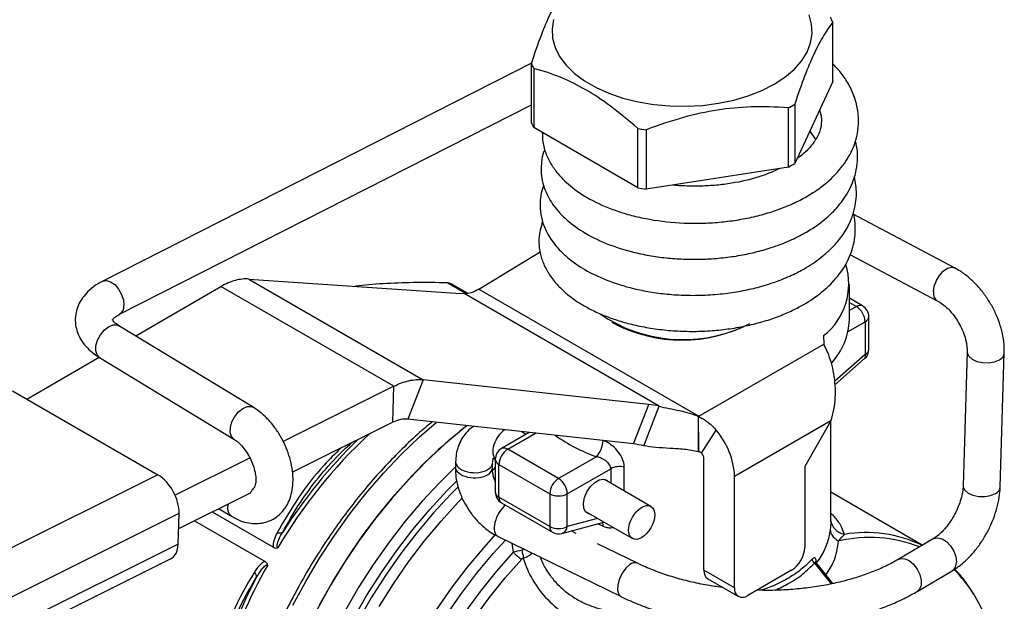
# Model space of a CAD drawing. Header units: inches. Extents: x 0.7 to 32.2, y 0.7 to 24.8.
# Tile 11 of 13: x 27 to 30.1, y 20.5 to 22.4. Entities that reach past the tile are written whole.
import ezdxf

# ---------------------------------------------------------------- set-up
doc = ezdxf.new("R2010")
doc.units = ezdxf.units.IN
doc.header["$LTSCALE"] = 3
doc.header["$MEASUREMENT"] = 0

msp = doc.modelspace()

# ---------------------------------------------------------------- linework, layer by layer
for p, q in [((29.5725, 22.1582), (29.5725, 22.3461)), ((28.6154, 22.2162), (27.2531, 21.5237)), ((28.6149, 22.0269), (28.6149, 22.2148)), ((28.6222, 22.1991), (28.6222, 22.0112)), ((29.5725, 22.1582), (29.4515, 21.8975)), ((27.3066, 21.4185), (28.6149, 22.0835)), ((29.4316, 21.886), (29.4316, 22.0739)), ((29.4515, 22.0854), (29.4515, 21.8975)), ((28.9528, 21.8204), (28.6222, 22.0112)), ((28.9528, 21.8204), (28.9528, 22.0083)), ((28.98, 22.0041), (28.98, 21.8161)), ((29.4992, 22.0003), (29.518, 21.9731)), ((29.4617, 21.9194), (29.4644, 21.9169)), ((29.4316, 21.886), (28.98, 21.8161)), ((29.9597, 21.5659), (29.637, 21.7366)), ((28.4482, 21.4982), (28.6428, 21.6169)), ((29.6266, 21.6085), (29.9045, 21.4615)), ((27.7168, 21.5305), (28.2709, 21.2107)), ((27.7168, 21.5305), (28.3751, 21.4859)), ((27.3578, 21.3497), (27.6287, 21.5068)), ((28.1777, 21.1899), (27.6287, 21.5068)), ((28.3495, 21.5184), (28.408, 21.4847)), ((28.3573, 21.5167), (28.412, 21.4851)), ((28.4123, 21.4852), (28.3675, 21.511)), ((28.4482, 21.4982), (29.1471, 21.0948)), ((29.6252, 21.4014), (29.6252, 21.5139)), ((28.3751, 21.4859), (28.4016, 21.484)), ((29.0207, 21.1266), (28.4016, 21.484)), ((29.6674, 21.4451), (29.6252, 21.4694)), ((29.6252, 21.4561), (29.6477, 21.4431)), ((29.6477, 21.4431), (29.6252, 21.4302)), ((29.6871, 21.3071), (29.6871, 21.411)), ((27.7311, 21.1232), (27.3041, 21.3823)), ((28.8709, 21.3934), (28.8779, 21.3894)), ((29.6211, 21.3635), (29.6755, 21.3949)), ((29.6755, 21.3949), (29.6755, 21.291)), ((29.5436, 21.3506), (29.5438, 21.3237)), ((29.1471, 21.0948), (29.5438, 21.3237)), ((27.0116, 21.1491), (27.2414, 21.2823)), ((27.2428, 21.2813), (27.6698, 21.0222)), ((29.6755, 21.291), (29.5784, 21.2049)), ((29.5796, 21.194), (29.6738, 21.2776)), ((29.9995, 21.2991), (29.9866, 20.8741)), ((30.1047, 20.8705), (30.1175, 21.2956)), ((28.1777, 21.1899), (27.8262, 21.015)), ((28.1743, 21.0754), (28.1777, 21.1899)), ((28.2709, 21.2107), (28.2221, 21.0851)), ((28.9876, 21.1324), (28.2709, 21.2107)), ((26.9666, 21.1751), (27.4284, 20.9086)), ((28.9389, 21.0068), (28.9876, 21.1324)), ((28.972, 21.001), (29.0207, 21.1266)), ((29.1459, 21.094), (29.1462, 21.0943)), ((29.1459, 21.0445), (29.1459, 21.094)), ((28.1743, 21.0754), (27.856, 20.9171)), ((28.9389, 21.0068), (28.2221, 21.0851)), ((29.5665, 21.0797), (29.2607, 20.9032)), ((29.5665, 21.0797), (29.4834, 20.9353)), ((29.5661, 20.7593), (29.5661, 21.0791)), ((28.6084, 21.0429), (28.52, 20.9919)), ((28.5397, 20.9899), (28.6278, 21.0408)), ((28.5983, 21.0371), (28.5835, 21.0456)), ((29.1459, 21.0445), (29.1454, 20.9812)), ((29.1459, 20.9815), (29.1459, 21.0445)), ((29.1559, 20.9779), (29.2017, 21.0508)), ((27.7219, 20.9631), (27.4829, 20.8443)), ((28.7012, 20.8967), (28.5397, 20.9899)), ((28.8216, 20.9663), (28.7012, 20.8967)), ((28.3741, 20.9503), (28.3736, 20.9339)), ((28.4913, 20.9298), (28.4918, 20.9461)), ((28.5003, 20.9578), (28.5003, 20.8539)), ((28.5119, 20.9417), (28.6733, 20.8485)), ((28.5119, 20.8378), (28.5119, 20.9417)), ((28.9102, 20.8571), (28.9102, 20.9331)), ((29.1633, 20.6058), (29.1633, 20.9594)), ((29.4834, 20.9353), (29.4834, 20.6781)), ((27.4284, 20.9086), (25.9207, 20.1586)), ((28.729, 20.8485), (28.8671, 20.9282)), ((28.8671, 20.9282), (28.8671, 20.882)), ((29.2607, 20.5496), (29.2607, 20.9032)), ((28.9945, 20.8084), (28.8469, 20.8936)), ((27.7212, 20.8501), (27.4941, 20.7371)), ((28.6733, 20.7446), (28.5119, 20.8378)), ((28.6733, 20.8485), (28.6733, 20.7446)), ((28.729, 20.7446), (28.729, 20.8485)), ((29.8571, 20.6852), (29.5661, 20.8532)), ((28.52, 20.8198), (28.6815, 20.7266)), ((25.9852, 20.0354), (27.4956, 20.7866)), ((27.4927, 20.6886), (27.4956, 20.7866)), ((27.795, 20.6787), (27.6014, 20.7905)), ((27.6227, 20.8011), (27.6624, 20.777)), ((28.7885, 20.7915), (28.9361, 20.7063)), ((27.5448, 20.7623), (27.7686, 20.6331)), ((28.7114, 20.7226), (28.8455, 20.7586)), ((28.8251, 20.7703), (28.729, 20.7446)), ((28.8266, 20.7535), (28.8426, 20.7456)), ((29.5669, 20.7593), (29.5665, 20.7595)), ((28.509, 20.7129), (28.9005, 20.522)), ((28.7573, 20.7228), (28.7412, 20.7306)), ((27.4927, 20.6886), (25.9823, 19.9373)), ((28.9522, 20.6278), (28.8254, 20.6896)), ((29.8919, 20.7057), (29.7805, 20.6401)), ((28.5945, 20.6712), (28.5845, 20.6692)), ((25.9592, 19.8907), (27.4687, 20.6415)), ((29.5143, 20.6282), (29.5671, 20.5622)), ((29.5726, 20.5632), (29.5195, 20.6298)), ((29.5203, 20.6291), (29.5203, 20.6304)), ((29.2607, 20.5496), (29.1633, 20.6058)), ((29.4417, 20.6058), (29.3025, 20.5255)), ((29.8405, 20.5383), (29.9518, 20.6039)), ((29.1755, 20.5788), (29.273, 20.5225))]:
    msp.add_line(p, q)
at = {"flags": 128}
for points in [[(29.386, 22.1488), (29.4203, 22.1713), (29.4495, 22.1961), (29.4731, 22.2228), (29.4907, 22.251), (29.502, 22.2803), (29.5069, 22.3101), (29.5052, 22.34), (29.4971, 22.3696)], [(28.6854, 22.3549), (28.6805, 22.3251), (28.6821, 22.2951), (28.6903, 22.2655), (28.7047, 22.2367), (28.7254, 22.2092), (28.7518, 22.1834), (28.7836, 22.1598), (28.8203, 22.1386), (28.8613, 22.1202), (28.906, 22.105), (28.9537, 22.0931), (29.0035, 22.0847), (29.0548, 22.08), (29.1067, 22.0791), (29.1584, 22.0819), (29.209, 22.0884), (29.2579, 22.0986), (29.3041, 22.1122), (29.3471, 22.129), (29.386, 22.1488)], [(29.8923, 21.4902), (29.8949, 21.5074), (29.9016, 21.5253), (29.9116, 21.5419), (29.9238, 21.5555), (29.9369, 21.5645), (29.9494, 21.568), (29.9597, 21.5659)], [(27.2531, 21.5238), (27.2534, 21.5239), (27.2649, 21.5259), (27.278, 21.522), (27.2913, 21.5126), (27.3033, 21.4987), (27.3129, 21.4818), (27.3188, 21.4637), (27.3205, 21.4464)], [(27.2428, 21.2813), (27.2351, 21.2893), (27.231, 21.3023), (27.2315, 21.3184), (27.2365, 21.336), (27.2456, 21.3532), (27.2576, 21.368), (27.2714, 21.3789), (27.2854, 21.3847), (27.2981, 21.3848), (27.3041, 21.3823)], [(29.9995, 21.299), (29.9997, 21.2957), (30.0045, 21.2851), (30.0152, 21.2759), (30.0306, 21.2689), (30.049, 21.2651), (30.0685, 21.2647), (30.0868, 21.2679), (30.1021, 21.2743)], [(27.6696, 21.0224), (27.6621, 21.0302), (27.658, 21.0432), (27.6585, 21.0593), (27.6635, 21.0769), (27.6726, 21.0941), (27.6846, 21.1089), (27.6984, 21.1198), (27.7124, 21.1256), (27.7251, 21.1257), (27.7311, 21.1232)], [(27.8574, 20.4947), (27.8981, 20.5702), (27.942, 20.644), (27.9889, 20.7155), (28.0385, 20.7846), (28.0905, 20.8507), (28.1447, 20.9135), (28.2008, 20.9727), (28.2584, 21.0279), (28.3128, 21.0752)], [(28.4097, 21.0646), (28.3999, 21.057), (28.3407, 21.0074), (28.2827, 20.9534), (28.2261, 20.8954), (28.1713, 20.8337), (28.1185, 20.7686), (28.0681, 20.7004), (28.0204, 20.6296), (27.9755, 20.5565), (27.9338, 20.4815)], [(28.3754, 20.9353), (28.3238, 20.8847), (28.2681, 20.8248), (28.2143, 20.7613), (28.1627, 20.6947), (28.1136, 20.6251), (28.0672, 20.5531), (28.0239, 20.479)], [(28.4913, 20.924), (28.4974, 20.9292), (28.5003, 20.9316)], [(27.9414, 20.4957), (27.9837, 20.5704), (28.0291, 20.6431), (28.0774, 20.7134), (28.1282, 20.7811), (28.1814, 20.8456), (28.2366, 20.9066)], [(28.0493, 20.452), (28.0922, 20.5263), (28.1382, 20.5986), (28.187, 20.6684), (28.2384, 20.7353), (28.2921, 20.799), (28.3477, 20.8592), (28.3777, 20.8893)], [(28.3818, 20.8703), (28.359, 20.8472), (28.3039, 20.7877), (28.2508, 20.7247), (28.2, 20.6584), (28.1516, 20.5893), (28.1061, 20.5178), (28.0636, 20.4442)], [(28.7989, 20.7841), (28.7969, 20.7847), (28.7872, 20.7912), (28.7815, 20.8029), (28.7804, 20.8186), (28.7838, 20.8365), (28.7916, 20.8547), (28.8028, 20.8712), (28.8163, 20.8843), (28.8305, 20.8925), (28.8439, 20.895), (28.8551, 20.8913), (28.8593, 20.8876)], [(29.9866, 20.8741), (29.9869, 20.8707), (29.9917, 20.8601), (30.0024, 20.8508), (30.0178, 20.8439), (30.0362, 20.84), (30.0556, 20.8397), (30.074, 20.8429), (30.0893, 20.8492)], [(28.1312, 20.491), (28.1763, 20.5628), (28.2244, 20.6321), (28.275, 20.6987), (28.3279, 20.762), (28.3828, 20.8217), (28.3954, 20.8346)], [(28.3139, 20.4796), (28.3616, 20.5487), (28.4119, 20.6151), (28.4645, 20.6784), (28.5009, 20.7187)], [(28.342, 20.4583), (28.3901, 20.5281), (28.4408, 20.595), (28.4939, 20.6587), (28.5326, 20.7015)], [(29.8919, 20.7057), (29.8934, 20.7065), (29.9057, 20.709), (29.9197, 20.7056), (29.934, 20.6967), (29.9469, 20.6832), (29.9572, 20.6667), (29.9636, 20.6489), (29.9655, 20.6317)], [(28.5567, 20.6628), (28.5031, 20.602), (28.4518, 20.5377), (28.4029, 20.4703)], [(28.4325, 20.4511), (28.4807, 20.5176), (28.5314, 20.5811), (28.5842, 20.6411)], [(28.9281, 20.6238), (28.915, 20.6125), (28.9034, 20.5966), (28.8945, 20.5781), (28.8895, 20.5592), (28.889, 20.5422), (28.893, 20.5291), (28.9007, 20.5217)], [(29.7806, 20.6401), (29.7879, 20.6429), (29.8012, 20.6424), (29.8156, 20.6361), (29.8294, 20.6248), (29.8411, 20.6096), (29.8496, 20.5922), (29.8538, 20.5745), (29.8533, 20.5584), (29.8482, 20.5455), (29.8405, 20.5383)]]:
    msp.add_lwpolyline(points, dxfattribs=at)
for centre, radius, start, end in [((29.3893, 22.2706), 0.1981, 22.39, 27.4069), ((28.7981, 22.2903), 0.1981, 202.39, 207.4069), ((29.2097, 22.4813), 0.4639, 298.575, 301.4197), ((28.7981, 22.1024), 0.1981, 202.39, 207.4069), ((29.088, 22.7926), 0.7959, 260.2144, 262.1995), ((29.2097, 22.2934), 0.4639, 298.575, 301.4197), ((29.088, 22.6047), 0.7959, 260.2144, 262.1995), ((29.4144, 21.5148), 0.2089, 308.208, 17.2081), ((28.1952, 21.2126), 0.3446, 60.0028, 61.949), ((29.9207, 21.4853), 0.0288, 170.0725, 235.4009), ((27.2911, 21.4436), 0.0295, 301.6696, 5.4675), ((29.6592, 21.427), 0.0198, 65.6929, 125.6176), ((29.6151, 21.3922), 0.0605, 2.6055, 57.3945), ((29.6477, 21.411), 0.0394, 0, 60.0027), ((29.0969, 21.8038), 0.4659, 235.5694, 294.1249), ((29.4088, 21.4098), 0.2166, 317.791, 357.7725), ((29.6674, 21.413), 0.0198, 294.3747, 354.3052), ((29.0937, 21.8029), 0.4664, 242.4426, 297.552), ((29.6477, 21.3071), 0.0394, 311.5636, 0), ((29.6674, 21.309), 0.0198, 294.3747, 354.3052), ((29.664, 21.2857), 0.0127, 320.5485, 24.8187), ((30.092, 21.2978), 0.0256, 293.21, 354.9983), ((28.9525, 20.8338), 0.3006, 76.8881, 83.2978), ((29.3714, 19.8372), 1.5593, 128.0772, 136.6984), ((29.2252, 19.8352), 1.6476, 133.0987, 149.2658), ((28.9937, 21.457), 0.52, 234.4621, 250.6777), ((29.018, 20.8917), 0.243, 2.7056, 40.9048), ((29.2064, 19.8467), 1.6382, 134.2382, 147.5043), ((28.5282, 20.9738), 0.0198, 54.3824, 114.3071), ((28.9038, 20.7082), 0.3006, 76.8881, 83.2978), ((28.5397, 20.9578), 0.0394, 119.9973, 180), ((28.5723, 20.939), 0.0605, 122.6055, 177.3945), ((29.0188, 21.2046), 0.2568, 299.5445, 299.6717), ((29.133, 20.958), 0.0304, 2.7056, 40.9048), ((28.52, 20.9598), 0.0198, 185.6948, 245.6253), ((28.7338, 20.8458), 0.0605, 122.6055, 177.3945), ((28.6686, 20.8458), 0.0605, 2.6055, 57.3945), ((30.0792, 20.8728), 0.0256, 293.2157, 354.9425), ((28.5397, 20.8539), 0.0394, 180, 240.0027), ((28.52, 20.8558), 0.0198, 185.6948, 245.6253), ((28.5318, 20.8359), 0.02, 174.669, 234.0188), ((28.7012, 20.9022), 0.0605, 242.6097, 297.3903), ((27.6838, 20.804), 0.0344, 160.7024, 231.6982), ((28.6927, 20.7425), 0.0195, 173.8462, 234.8417), ((28.7012, 20.7983), 0.0605, 242.6097, 297.3903), ((28.7027, 20.7476), 0.0265, 289.038, 353.3715), ((28.7012, 20.7607), 0.0394, 240.0027, 284.9958), ((29.6782, 20.3127), 0.4126, 64.4039, 99.5846), ((29.6897, 20.2777), 0.4321, 68.5189, 103.1847), ((29.3928, 20.6823), 0.0908, 302.6055, 357.3945), ((29.0713, 19.8753), 1.494, 150.0286, 177.287), ((28.9435, 20.6063), 0.0233, 67.3401, 131.4438), ((29.9348, 20.6295), 0.0308, 303.668, 4.1341), ((29.1914, 20.6022), 0.0283, 172.7442, 235.9436), ((29.6795, 20.3192), 0.4008, 31.9451, 46.0733), ((29.0596, 19.8804), 1.4935, 151.9225, 174.9773), ((29.2862, 20.5454), 0.0258, 170.786, 309.2033), ((29.6049, 20.2716), 0.4893, 22.0695, 32.0571)]:
    msp.add_arc(centre, radius, start, end)
for centre, major_axis, ratio, start_param, end_param in [((28.5338, 21.0064), (0.0291, 0.0511), 0.577796, 0.891796, 2.978293), ((28.4325, 20.9319), (0.0588, -0.0021), 0.555586, 3.148168, 5.609071), ((28.4329, 20.9482), (0.0588, -0.0021), 0.555586, 3.145339, 5.609071), ((28.4325, 20.9319), (0.0588, -0.0021), 0.555586, 5.609071, 6.278422), ((28.4329, 20.9482), (0.0588, -0.0021), 0.555586, 5.609071, 6.281557), ((27.4259, 20.8268), (-0.0466, 0.0867), 0.597214, 3.944414, 5.51521), ((28.5346, 20.766), (0.0255, 0.053), 0.522511, 0.797703, 3.14133), ((27.423, 20.7288), (-0.0466, 0.0867), 0.597214, 3.122545, 3.944414), ((32.4413, 18.7338), (3.7861, -2.5194), 0.370813, 3.457797, 3.47136)]:
    msp.add_ellipse(centre, major_axis=major_axis, ratio=ratio, start_param=start_param, end_param=end_param)
msp.add_ellipse((28.9653, 20.7573), major_axis=(0.0291, 0.0511), ratio=0.577796)
for points, knots in [([(28.6149, 22.2148), (28.6263, 22.2494), (28.6367, 22.2786), (28.6565, 22.3302), (28.6659, 22.3527), (28.6848, 22.3933), (28.6943, 22.4115), (28.7141, 22.4452), (28.7244, 22.4607), (28.7359, 22.4755)], [0, 0, 0, 0, 0.25, 0.25, 0.5, 0.5, 0.75, 0.75, 1, 1, 1, 1]), ([(29.5725, 22.3461), (29.561, 22.3313), (29.5507, 22.3158), (29.5309, 22.2821), (29.5214, 22.2639), (29.5026, 22.2233), (29.4931, 22.2008), (29.4733, 22.1492), (29.463, 22.12), (29.4515, 22.0854)], [0, 0, 0, 0, 0.25, 0.25, 0.5, 0.5, 0.75, 0.75, 1, 1, 1, 1]), ([(28.6497, 21.9953), (28.6497, 21.9874), (28.6499, 21.9655), (28.6589, 21.9319), (28.6759, 21.8963), (28.7029, 21.8586), (28.7448, 21.8182), (28.8094, 21.7771), (28.8771, 21.7486), (28.9396, 21.7304), (29.008, 21.7158), (29.0813, 21.7078), (29.1559, 21.7071), (29.212, 21.7103), (29.2675, 21.7172), (29.3214, 21.7276), (29.372, 21.7413), (29.4217, 21.7589), (29.4677, 21.7797), (29.509, 21.8035), (29.5504, 21.8327), (29.5924, 21.872), (29.6236, 21.9162), (29.6423, 21.9577), (29.6523, 21.9937), (29.6559, 22.0336), (29.6516, 22.0759), (29.6391, 22.1179), (29.6191, 22.1571), (29.5965, 22.1892), (29.5794, 22.2068), (29.5725, 22.2139)], [0, 0, 0, 0, 0.019811, 0.054366, 0.085407, 0.115011, 0.163589, 0.21647, 0.27302, 0.302726, 0.333312, 0.394774, 0.425601, 0.45649, 0.487469, 0.518552, 0.549377, 0.578057, 0.612545, 0.642742, 0.669994, 0.713576, 0.761834, 0.788218, 0.816944, 0.848008, 0.880906, 0.915154, 0.949124, 0.979631, 1, 1, 1, 1]), ([(28.9528, 22.0083), (28.9214, 22.0363), (28.8931, 22.0594), (28.839, 22.0996), (28.8133, 22.1166), (28.7617, 22.1464), (28.7359, 22.1592), (28.6818, 22.1814), (28.6535, 22.1909), (28.6222, 22.1991)], [0, 0, 0, 0, 0.25, 0.25, 0.5, 0.5, 0.75, 0.75, 1, 1, 1, 1]), ([(29.4316, 22.0739), (29.3888, 22.0772), (29.3501, 22.078), (29.2762, 22.0756), (29.241, 22.0723), (29.1706, 22.0614), (29.1353, 22.0538), (29.0614, 22.0334), (29.0228, 22.0206), (28.98, 22.0041)], [0, 0, 0, 0, 0.25, 0.25, 0.5, 0.5, 0.75, 0.75, 1, 1, 1, 1]), ([(29.53, 22.0666), (29.531, 22.0643), (29.5363, 22.052), (29.5372, 22.032), (29.5337, 22.0034), (29.5209, 21.9746), (29.4972, 21.9451), (29.4769, 21.9245), (29.4612, 21.9149), (29.459, 21.9135)], [0, 0, 0, 0, 0.041678, 0.227855, 0.401174, 0.621935, 0.79408, 0.971198, 1, 1, 1, 1]), ([(28.6577, 21.9425), (28.6573, 21.9417), (28.6516, 21.9318), (28.6483, 21.9108), (28.6447, 21.8806), (28.6473, 21.8502), (28.6549, 21.8204), (28.6669, 21.7929), (28.6871, 21.7596), (28.7213, 21.7208), (28.7778, 21.6787), (28.8522, 21.6413), (28.9279, 21.6173), (28.9956, 21.6036), (29.0496, 21.5965), (29.105, 21.5929), (29.1611, 21.5929), (29.2171, 21.5967), (29.2724, 21.6041), (29.3262, 21.6151), (29.3815, 21.6308), (29.4346, 21.6511), (29.4826, 21.6751), (29.5277, 21.7035), (29.5716, 21.7397), (29.6046, 21.7787), (29.6258, 21.814), (29.639, 21.844), (29.6486, 21.8783), (29.652, 21.9174), (29.6506, 21.9486), (29.6454, 21.9656), (29.6444, 21.9691)], [0, 0, 0, 0, 0.002512, 0.029437, 0.055186, 0.081953, 0.109774, 0.135888, 0.159561, 0.208327, 0.262323, 0.32038, 0.382387, 0.414903, 0.44763, 0.480379, 0.513187, 0.546075, 0.579052, 0.61213, 0.645016, 0.685348, 0.721122, 0.752312, 0.796649, 0.844342, 0.868773, 0.894399, 0.9235, 0.956185, 0.991243, 1, 1, 1, 1]), ([(29.4044, 21.8818), (29.3858, 21.8733), (29.3435, 21.8541), (29.2769, 21.8381), (29.2151, 21.8291), (29.1654, 21.8253), (29.1159, 21.8255), (29.0813, 21.8263), (29.065, 21.8289), (29.0639, 21.8291)], [0, 0, 0, 0, 0.196746, 0.448965, 0.581901, 0.719095, 0.85725, 0.990707, 1, 1, 1, 1]), ([(28.6541, 21.8271), (28.6528, 21.8242), (28.6473, 21.8117), (28.643, 21.7872), (28.6415, 21.7529), (28.6478, 21.7161), (28.6635, 21.6758), (28.6893, 21.6377), (28.7216, 21.6049), (28.7617, 21.5734), (28.8174, 21.5411), (28.8815, 21.516), (28.9412, 21.4995), (28.9918, 21.4892), (29.0469, 21.4819), (29.106, 21.4782), (29.1678, 21.4788), (29.2292, 21.4838), (29.2867, 21.4928), (29.3433, 21.506), (29.3971, 21.5231), (29.4466, 21.5439), (29.4852, 21.5644), (29.5161, 21.5842), (29.5423, 21.6039), (29.569, 21.6278), (29.597, 21.6588), (29.6214, 21.6962), (29.6377, 21.7348), (29.6456, 21.7694), (29.6493, 21.8094), (29.6445, 21.8375), (29.6414, 21.8561)], [0, 0, 0, 0, 0.0082565, 0.035411, 0.0653467, 0.0983367, 0.1342892, 0.177993, 0.2124719, 0.2443569, 0.2956028, 0.3514696, 0.3816873, 0.4134478, 0.4467663, 0.4816763, 0.5181957, 0.5552074, 0.5898449, 0.6219861, 0.6609431, 0.6954463, 0.7264541, 0.7493499, 0.7720819, 0.7967289, 0.828193, 0.8661205, 0.9011615, 0.9301698, 0.9540476, 1, 1, 1, 1]), ([(28.6504, 21.7133), (28.6453, 21.6952), (28.6376, 21.6675), (28.6395, 21.6275), (28.6466, 21.5945), (28.6615, 21.56), (28.6832, 21.5275), (28.7088, 21.4994), (28.7378, 21.4743), (28.7699, 21.4522), (28.807, 21.4316), (28.8454, 21.4143), (28.8882, 21.3989), (28.9344, 21.3858), (28.9869, 21.375), (29.0435, 21.3675), (29.1017, 21.3639), (29.16, 21.3642), (29.2177, 21.3685), (29.274, 21.3767), (29.3283, 21.3885), (29.3789, 21.4036), (29.4242, 21.4211), (29.4741, 21.445), (29.5246, 21.4767), (29.5751, 21.521), (29.6141, 21.5722), (29.6353, 21.6219), (29.6437, 21.6639), (29.6447, 21.6987), (29.6429, 21.7244), (29.6384, 21.7383), (29.6379, 21.7399)], [0, 0, 0, 0, 0.049153, 0.0753, 0.105198, 0.138855, 0.172417, 0.202916, 0.230368, 0.262065, 0.289709, 0.321582, 0.349123, 0.379764, 0.413478, 0.448159, 0.482569, 0.516715, 0.550622, 0.584326, 0.617842, 0.651095, 0.682438, 0.711229, 0.761075, 0.806794, 0.85865, 0.909649, 0.936381, 0.964284, 0.995821, 1, 1, 1, 1]), ([(30.1175, 21.2956), (30.1175, 21.3019), (30.1176, 21.3192), (30.1139, 21.3486), (30.1054, 21.3831), (30.0925, 21.4173), (30.0758, 21.4502), (30.0556, 21.4812), (30.0323, 21.5097), (30.0063, 21.5348), (29.9818, 21.5534), (29.9658, 21.5624), (29.9597, 21.5659)], [0, 0, 0, 0, 0.061403, 0.169758, 0.278258, 0.386668, 0.494928, 0.60327, 0.711995, 0.821424, 0.931899, 1, 1, 1, 1]), ([(27.7168, 21.5305), (27.7035, 21.5315), (27.6892, 21.53), (27.6595, 21.522), (27.6442, 21.5155), (27.6287, 21.5068)], [0, 0, 0, 0, 0.1713149, 0.1713149, 0.3426297, 0.3426297, 0.3426297, 0.3426297]), ([(27.2531, 21.5237), (27.2478, 21.5209), (27.2325, 21.5127), (27.2116, 21.497), (27.192, 21.4763), (27.178, 21.4545), (27.1686, 21.4305), (27.1648, 21.4049), (27.1668, 21.379), (27.1743, 21.3546), (27.1867, 21.3319), (27.2038, 21.3111), (27.2229, 21.2942), (27.237, 21.2851), (27.2428, 21.2813)], [0, 0, 0, 0, 0.055947, 0.159479, 0.248909, 0.333923, 0.415766, 0.503923, 0.588792, 0.672238, 0.756508, 0.84391, 0.935912, 1, 1, 1, 1]), ([(28.3495, 21.5184), (28.3127, 21.519), (28.2411, 21.52), (28.1442, 21.5157), (28.0827, 21.5117), (28.0562, 21.5076), (28.056, 21.5076)], [0, 0, 0, 0, 0.348224, 0.677137, 0.9985, 1, 1, 1, 1]), ([(28.4482, 21.4982), (28.4401, 21.4931), (28.4319, 21.4893), (28.4162, 21.4845), (28.4086, 21.4835), (28.4016, 21.484)], [0, 0, 0, 0, 0.0918336, 0.0918336, 0.1836671, 0.1836671, 0.1836671, 0.1836671]), ([(29.9045, 21.4615), (29.9072, 21.46), (29.9152, 21.4555), (29.9294, 21.4448), (29.9463, 21.4284), (29.9621, 21.4086), (29.976, 21.3863), (29.9871, 21.3628), (29.9949, 21.3394), (29.9992, 21.3173), (29.9994, 21.3051), (29.9995, 21.2991)], [0, 0, 0, 0, 0.059012, 0.174439, 0.291561, 0.410374, 0.530281, 0.650465, 0.769832, 0.887553, 1, 1, 1, 1]), ([(27.3041, 21.3823), (27.3018, 21.3838), (27.2951, 21.3881), (27.2878, 21.3948), (27.284, 21.4001), (27.2837, 21.4017), (27.2838, 21.4014), (27.2838, 21.4014)], [0, 0, 0, 0, 0.1492212, 0.4259417, 0.7038516, 0.9922986, 1, 1, 1, 1]), ([(27.2838, 21.4003), (27.2838, 21.4002), (27.2837, 21.3999), (27.2853, 21.4031), (27.2916, 21.4094), (27.3001, 21.415), (27.3056, 21.4179), (27.3066, 21.4185)], [0, 0, 0, 0, 0.136819, 0.404951, 0.687631, 0.942621, 1, 1, 1, 1]), ([(29.5665, 21.0797), (29.5706, 21.0914), (29.5738, 21.1036), (29.5809, 21.1413), (29.582, 21.1673), (29.5787, 21.218), (29.5743, 21.2422), (29.5647, 21.2759), (29.5608, 21.287), (29.5546, 21.302), (29.5525, 21.3068), (29.5482, 21.3157), (29.546, 21.3199), (29.5438, 21.3237)], [0, 0, 0, 0, 0.0980473, 0.0980473, 0.2946367, 0.2946367, 0.4912168, 0.4912168, 0.5987893, 0.5987893, 0.6525266, 0.6525266, 0.7062656, 0.7062656, 0.7062656, 0.7062656]), ([(28.1777, 21.1899), (28.194, 21.1981), (28.2102, 21.2041), (28.2416, 21.2111), (28.2567, 21.2122), (28.2709, 21.2107)], [0, 0, 0, 0, 0.1713149, 0.1713149, 0.3426297, 0.3426297, 0.3426297, 0.3426297]), ([(27.6624, 20.777), (27.6676, 20.7741), (27.6809, 20.7665), (27.7032, 20.7581), (27.7287, 20.7534), (27.7536, 20.7538), (27.7777, 20.7594), (27.8001, 20.7703), (27.8196, 20.7861), (27.8352, 20.8057), (27.8468, 20.8284), (27.8545, 20.8541), (27.8581, 20.8828), (27.8573, 20.9137), (27.8521, 20.946), (27.8427, 20.9786), (27.8294, 21.0104), (27.8127, 21.0407), (27.7929, 21.0686), (27.7702, 21.0936), (27.7493, 21.1115), (27.7357, 21.1202), (27.7311, 21.1232)], [0, 0, 0, 0, 0.032459, 0.084242, 0.133525, 0.1807, 0.226612, 0.275693, 0.323387, 0.370642, 0.418854, 0.46916, 0.522064, 0.57709, 0.633064, 0.688965, 0.744672, 0.800369, 0.85633, 0.91283, 0.97021, 1, 1, 1, 1]), ([(29.0207, 21.1266), (29.0305, 21.124), (29.0412, 21.1217), (29.0634, 21.1172), (29.0745, 21.115), (29.0963, 21.11), (29.1069, 21.1074), (29.1272, 21.1014), (29.1369, 21.098), (29.1462, 21.0943)], [0, 0, 0, 0, 0.25, 0.25, 0.5, 0.5, 0.75, 0.75, 1, 1, 1, 1]), ([(28.2221, 21.0851), (28.2148, 21.086), (28.2071, 21.0856), (28.191, 21.0823), (28.1827, 21.0795), (28.1743, 21.0754)], [0, 0, 0, 0, 0.0857475, 0.0857475, 0.1714951, 0.1714951, 0.1714951, 0.1714951]), ([(29.1459, 21.094), (29.1479, 21.0931), (29.1519, 21.0912), (29.1579, 21.088), (29.1638, 21.0845), (29.1696, 21.0806), (29.1753, 21.0764), (29.1809, 21.0719), (29.1863, 21.067), (29.1916, 21.0619), (29.1967, 21.0565), (29.2, 21.0527), (29.2017, 21.0508)], [0, 0, 0, 0, 0.09923, 0.198585, 0.298084, 0.397741, 0.497576, 0.597605, 0.697846, 0.798314, 0.899026, 1, 1, 1, 1]), ([(28.2998, 21.0766), (28.2888, 21.0676), (28.2588, 21.043), (28.2111, 20.9984), (28.157, 20.9438), (28.1046, 20.8856), (28.054, 20.8243), (28.0056, 20.7602), (27.9595, 20.6937), (27.916, 20.6249), (27.8753, 20.5543), (27.8375, 20.4823), (27.803, 20.4091), (27.7717, 20.3351), (27.744, 20.2606), (27.7199, 20.1861), (27.6995, 20.1119), (27.683, 20.0384), (27.6705, 19.9658), (27.6619, 19.8946), (27.6575, 19.8251), (27.6572, 19.7576), (27.661, 19.6924), (27.6689, 19.63), (27.681, 19.5705), (27.6971, 19.5144), (27.7172, 19.4619), (27.7412, 19.4132), (27.7692, 19.369), (27.7934, 19.3369), (27.8093, 19.3212), (27.8134, 19.3171)], [0, 0, 0, 0, 0.021005, 0.056831, 0.092642, 0.128442, 0.16423, 0.200011, 0.235784, 0.271554, 0.307322, 0.343091, 0.378863, 0.414639, 0.450424, 0.486218, 0.522024, 0.557845, 0.593683, 0.629538, 0.665411, 0.701302, 0.737206, 0.773116, 0.809017, 0.84489, 0.880707, 0.916438, 0.952049, 0.987511, 1, 1, 1, 1]), ([(28.4326, 21.0621), (28.4306, 21.0611), (28.421, 21.0561), (28.4072, 21.0427), (28.3924, 21.0225), (28.3821, 20.9995), (28.3757, 20.9753), (28.3748, 20.9583), (28.3743, 20.9503)], [0, 0, 0, 0, 0.051408, 0.250707, 0.436218, 0.628136, 0.82507, 1, 1, 1, 1]), ([(27.6698, 21.0222), (27.6718, 21.0209), (27.6777, 21.0172), (27.6887, 21.0077), (27.702, 20.9928), (27.7145, 20.9745), (27.7252, 20.954), (27.7333, 20.9328), (27.7382, 20.9124), (27.7399, 20.8945), (27.7389, 20.8806), (27.7366, 20.8721), (27.7347, 20.8695), (27.7351, 20.8699), (27.7352, 20.8699)], [0, 0, 0, 0, 0.047341, 0.137167, 0.229454, 0.324239, 0.420544, 0.517201, 0.612685, 0.70597, 0.796625, 0.885587, 0.976061, 1, 1, 1, 1]), ([(28.0092, 20.9933), (27.9912, 20.9756), (27.9404, 20.9258), (27.8714, 20.8357), (27.8287, 20.7619), (27.8073, 20.725)], [0, 0, 0, 0, 0.216004, 0.608188, 1, 1, 1, 1]), ([(27.8247, 20.7268), (27.8406, 20.755), (27.8718, 20.8104), (27.9291, 20.8895), (27.9857, 20.9565), (28.0266, 20.9948), (28.0431, 21.0102)], [0, 0, 0, 0, 0.281951, 0.552284, 0.81971, 1, 1, 1, 1]), ([(28.8216, 20.9663), (28.8271, 20.9713), (28.8326, 20.9798), (28.8403, 20.9988), (28.8426, 21.0093), (28.8426, 21.0177)], [0, 0, 0, 0, 0.5, 0.5, 1, 1, 1, 1]), ([(28.9102, 20.9331), (28.9102, 20.9429), (28.9049, 20.9637), (28.8811, 20.9966), (28.8566, 21.0126), (28.8426, 21.0177)], [0, 0, 0, 0, 0.0913555, 0.1827109, 0.3197441, 0.3197441, 0.3197441, 0.3197441]), ([(29.1454, 20.9812), (29.1312, 20.9851), (29.1161, 20.9876), (29.0851, 20.9909), (29.0695, 20.9919), (29.0391, 20.9937), (29.0246, 20.9945), (28.9969, 20.997), (28.9839, 20.9987), (28.972, 21.001)], [0, 0, 0, 0, 0.25, 0.25, 0.5, 0.5, 0.75, 0.75, 1, 1, 1, 1]), ([(28.4919, 20.9461), (28.492, 20.9487), (28.4923, 20.9544), (28.4938, 20.9599), (28.4952, 20.9628), (28.4952, 20.9628), (28.4952, 20.9628)], [0, 0, 0, 0, 0.235168, 0.515366, 0.804538, 1, 1, 1, 1]), ([(28.8671, 20.9282), (28.867, 20.929), (28.867, 20.9307), (28.8665, 20.9332), (28.8657, 20.9357), (28.8646, 20.9383), (28.8626, 20.942), (28.8589, 20.9467), (28.8535, 20.9517), (28.8464, 20.9566), (28.8392, 20.9605), (28.8319, 20.9634), (28.8264, 20.9652), (28.8231, 20.9659), (28.8216, 20.9663)], [0, 0, 0, 0, 0.04477, 0.090502, 0.137367, 0.185527, 0.23513, 0.348617, 0.481919, 0.578047, 0.742115, 0.843521, 0.929473, 1, 1, 1, 1]), ([(29.1559, 20.9779), (29.1555, 20.9783), (29.1548, 20.9791), (29.1534, 20.98), (29.1518, 20.9807), (29.15, 20.9812), (29.148, 20.9815), (29.1466, 20.9815), (29.1459, 20.9815)], [0, 0, 0, 0, 0.14612, 0.295814, 0.452974, 0.620973, 0.802582, 1, 1, 1, 1]), ([(28.3741, 20.9338), (28.3739, 20.9299), (28.3731, 20.9171), (28.376, 20.8947), (28.3816, 20.8697), (28.3892, 20.8479), (28.399, 20.8253), (28.408, 20.8101), (28.4137, 20.8005)], [0, 0, 0, 0, 0.088992, 0.28806, 0.490389, 0.637344, 0.771316, 1, 1, 1, 1]), ([(28.491, 20.9605), (28.4911, 20.9605), (28.4914, 20.9605), (28.4951, 20.96), (28.4991, 20.9581), (28.5003, 20.9574)], [0, 0, 0, 0, 0.381257, 0.800408, 1, 1, 1, 1]), ([(28.5003, 20.8876), (28.4998, 20.8888), (28.4975, 20.8942), (28.4945, 20.9038), (28.492, 20.9157), (28.4911, 20.9246), (28.4914, 20.9286), (28.4914, 20.9297)], [0, 0, 0, 0, 0.075389, 0.342625, 0.611533, 0.891166, 1, 1, 1, 1]), ([(28.9102, 20.9331), (28.903, 20.9348), (28.895, 20.9353), (28.8797, 20.9336), (28.8725, 20.9314), (28.8671, 20.9282)], [0, 0, 0, 0, 0.5, 0.5, 1, 1, 1, 1]), ([(27.7355, 20.8698), (27.7326, 20.8666), (27.7273, 20.8605), (27.7231, 20.8534), (27.7212, 20.8501)], [0, 0, 0, 0, 0.539678, 1, 1, 1, 1]), ([(29.9866, 20.8741), (29.9865, 20.8708), (29.986, 20.8614), (29.9829, 20.8433), (29.9764, 20.8202), (29.9667, 20.7961), (29.9542, 20.7725), (29.9397, 20.7506), (29.9239, 20.7317), (29.9084, 20.717), (29.8977, 20.7092), (29.8927, 20.7062), (29.8919, 20.7057)], [0, 0, 0, 0, 0.0591208, 0.1715585, 0.2864986, 0.4037214, 0.5222122, 0.6409218, 0.7584765, 0.8738888, 0.978521, 1, 1, 1, 1]), ([(29.9518, 20.6039), (29.9569, 20.6071), (29.9712, 20.616), (29.9935, 20.6343), (30.018, 20.6594), (30.0402, 20.6879), (30.0598, 20.7188), (30.0764, 20.7517), (30.0896, 20.7857), (30.099, 20.8202), (30.1036, 20.8486), (30.1044, 20.8652), (30.1047, 20.8705)], [0, 0, 0, 0, 0.061899, 0.173152, 0.284128, 0.39448, 0.504247, 0.613837, 0.723741, 0.834399, 0.946427, 1, 1, 1, 1]), ([(28.4137, 20.8005), (28.4205, 20.7907), (28.4299, 20.7772), (28.4459, 20.7594), (28.4602, 20.7455), (28.4783, 20.731), (28.4947, 20.72), (28.5054, 20.715), (28.509, 20.7133)], [0, 0, 0, 0, 0.262574, 0.36622, 0.537799, 0.71422, 0.902271, 1, 1, 1, 1]), ([(29.6095, 20.7196), (29.6056, 20.7302), (29.5978, 20.7514), (29.5811, 20.7733), (29.567, 20.7851), (29.5661, 20.7858)], [0, 0, 0, 0, 0.486855, 0.968471, 1, 1, 1, 1]), ([(28.8426, 20.7456), (28.8427, 20.749), (28.8428, 20.7538), (28.8414, 20.7565), (28.8409, 20.7573)], [0, 0, 0, 0, 0.69788, 1, 1, 1, 1]), ([(28.8426, 20.7456), (28.8466, 20.7442), (28.8549, 20.7412), (28.8659, 20.7402), (28.8722, 20.7413), (28.8747, 20.7417)], [0, 0, 0, 0, 0.373262, 0.751733, 1, 1, 1, 1]), ([(29.5659, 20.7593), (29.566, 20.7584), (29.5664, 20.7527), (29.5653, 20.7433), (29.5644, 20.7355)], [0, 0, 0, 0, 0.160426, 1, 1, 1, 1]), ([(29.5674, 20.7606), (29.5677, 20.7583), (29.569, 20.75), (29.5774, 20.7377), (29.5914, 20.7254), (29.6035, 20.7215), (29.6095, 20.7196)], [0, 0, 0, 0, 0.116393, 0.4108308, 0.7054156, 1, 1, 1, 1]), ([(27.8073, 20.725), (27.8033, 20.7174), (27.7997, 20.7096), (27.7948, 20.694), (27.7933, 20.6861), (27.795, 20.6788)], [0, 0, 0, 0, 0.5, 0.5, 1, 1, 1, 1]), ([(27.8091, 20.6772), (27.8066, 20.6787), (27.806, 20.6867), (27.8126, 20.7048), (27.8199, 20.7186), (27.8247, 20.7268)], [-0.2980604, -0.2980604, -0.2980604, -0.2980604, -0.2445744, -0.1894257, -0.1067025, -0.1067025, -0.1067025, -0.1067025]), ([(29.5644, 20.7355), (29.5645, 20.7294), (29.5688, 20.7152), (29.5819, 20.7033), (29.5912, 20.6984)], [0, 0, 0, 0, 0.4285714, 1, 1, 1, 1]), ([(29.5508, 20.5906), (29.5601, 20.6047), (29.5817, 20.6375), (29.5877, 20.6763), (29.5912, 20.6984)], [0, 0, 0, 0, 0.430161, 1, 1, 1, 1]), ([(27.795, 20.6787), (27.7974, 20.6773), (27.8002, 20.6764), (27.8046, 20.6762), (27.8061, 20.6764), (27.8077, 20.6767), (27.8081, 20.6769), (27.8088, 20.6771), (27.8088, 20.6771), (27.8091, 20.6772)], [0, 0, 0, 0, 0.5, 0.5, 0.75, 0.75, 0.875, 0.875, 1, 1, 1, 1]), ([(28.5893, 20.6443), (28.5951, 20.6465), (28.6059, 20.6507), (28.6137, 20.6571), (28.6174, 20.6601)], [0, 0, 0, 0, 0.5365947, 1, 1, 1, 1]), ([(27.7686, 20.6331), (27.765, 20.632), (27.7617, 20.6301), (27.7555, 20.6254), (27.7526, 20.6226), (27.7442, 20.6136), (27.7393, 20.6066), (27.7347, 20.5993)], [0, 0, 0, 0, 0.25, 0.25, 0.5, 0.5, 1, 1, 1, 1]), ([(27.7419, 20.5833), (27.7466, 20.5916), (27.7548, 20.6047), (27.7671, 20.6195), (27.7744, 20.6232), (27.777, 20.6217)], [-0.1913616, -0.1913616, -0.1913616, -0.1913616, -0.1092792, -0.0545576, 0, 0, 0, 0]), ([(27.777, 20.6217), (27.777, 20.6219), (27.7769, 20.622), (27.7769, 20.6223), (27.7768, 20.6228), (27.7766, 20.6233), (27.7764, 20.6242), (27.7761, 20.6248), (27.7754, 20.6265), (27.7747, 20.6276), (27.7725, 20.6304), (27.7707, 20.6319), (27.7686, 20.6331)], [0, 0, 0, 0, 0.03125, 0.03125, 0.0625, 0.125, 0.125, 0.25, 0.25, 0.5, 0.5, 1, 1, 1, 1]), ([(28.5893, 20.6443), (28.6038, 20.5959), (28.6559, 20.504), (28.8229, 20.4009), (28.983, 20.3983), (29.0778, 20.4126)], [8.561888, 8.561888, 8.561888, 8.561888, 9.071881, 9.581874, 10.346863, 10.346863, 10.346863, 10.346863]), ([(29.0177, 20.4755), (29.0142, 20.475), (28.9939, 20.4717), (28.9606, 20.4698), (28.9184, 20.4695), (28.8812, 20.4727), (28.8466, 20.4787), (28.815, 20.4874), (28.782, 20.5001), (28.7481, 20.5184), (28.7146, 20.5437), (28.6867, 20.5725), (28.6639, 20.6052), (28.6497, 20.6298), (28.6447, 20.6449), (28.6439, 20.6471)], [0, 0, 0, 0, 0.020956, 0.1204363, 0.201963, 0.2813452, 0.3572413, 0.4297717, 0.499075, 0.5971935, 0.6958967, 0.7955758, 0.8840904, 0.9832974, 1, 1, 1, 1]), ([(29.2242, 20.5507), (29.2097, 20.5526), (29.1764, 20.557), (29.126, 20.5674), (29.0733, 20.581), (29.0235, 20.5973), (28.9834, 20.6132), (28.9607, 20.6239), (28.9525, 20.6278)], [0, 0, 0, 0, 0.144484, 0.332537, 0.520239, 0.707486, 0.89418, 1, 1, 1, 1]), ([(29.7805, 20.6401), (29.774, 20.6363), (29.7551, 20.6255), (29.7205, 20.609), (29.6757, 20.5913), (29.6275, 20.5761), (29.5763, 20.5634), (29.5226, 20.5534), (29.467, 20.5463), (29.4101, 20.5424), (29.3648, 20.5411), (29.3387, 20.5422), (29.3319, 20.5424)], [0, 0, 0, 0, 0.058442, 0.170147, 0.282121, 0.394396, 0.506986, 0.619864, 0.732984, 0.846289, 0.959717, 1, 1, 1, 1]), ([(29.5074, 20.6412), (29.4959, 20.6298), (29.473, 20.6069), (29.4286, 20.5778), (29.3858, 20.5557), (29.3557, 20.5457), (29.3444, 20.542)], [0, 0, 0, 0, 0.27828, 0.556498, 0.834716, 1, 1, 1, 1]), ([(29.389, 20.5424), (29.4041, 20.5494), (29.4367, 20.5646), (29.4793, 20.5934), (29.5027, 20.6166), (29.5143, 20.6282)], [0, 0, 0, 0, 0.302388, 0.651782, 1, 1, 1, 1]), ([(29.5203, 20.6304), (29.5203, 20.6359), (29.5191, 20.6438), (29.5137, 20.6466), (29.5095, 20.6435), (29.5074, 20.6412)], [0, 0, 0, 0, 0.0517513, 0.0862522, 0.120753, 0.120753, 0.120753, 0.120753]), ([(29.5143, 20.6282), (29.5126, 20.6298), (29.509, 20.6339), (29.5075, 20.6387), (29.5074, 20.6412)], [0, 0, 0, 0, 0.4285714, 1, 1, 1, 1]), ([(29.5194, 20.6298), (29.5193, 20.63), (29.5187, 20.6307), (29.5177, 20.6313), (29.5165, 20.6312), (29.5153, 20.6302), (29.5147, 20.6289), (29.5143, 20.6282)], [0, 0, 0, 0, 0.088761, 0.318504, 0.539367, 0.760168, 1, 1, 1, 1]), ([(27.7347, 20.5993), (27.6843, 20.518), (27.6419, 20.4266), (27.5975, 20.2783), (27.586, 20.2269), (27.5692, 20.1219), (27.5638, 20.0683), (27.561, 20.0147)], [0, 0, 0, 0, 0.5, 0.5, 0.75, 0.75, 1, 1, 1, 1]), ([(30.0168, 20.5353), (30.0104, 20.5454), (29.9948, 20.5697), (29.9752, 20.594), (29.9614, 20.6069), (29.9593, 20.6088)], [0, 0, 0, 0, 0.377358, 0.909095, 1, 1, 1, 1]), ([(27.5719, 20.0112), (27.5766, 20.1016), (27.6048, 20.3114), (27.6853, 20.4925), (27.7419, 20.5833)], [0, 0, 0, 0, 0.707444, 1.650702, 1.650702, 1.650702, 1.650702]), ([(28.9007, 20.5217), (28.9096, 20.5174), (28.9352, 20.5053), (28.9802, 20.4873), (29.0362, 20.4688), (29.0946, 20.4533), (29.1549, 20.441), (29.2166, 20.4318), (29.2793, 20.4258), (29.3424, 20.4232), (29.4054, 20.4238), (29.468, 20.4278), (29.5295, 20.435), (29.5895, 20.4454), (29.6476, 20.4591), (29.7032, 20.4758), (29.756, 20.4957), (29.8019, 20.5166), (29.8288, 20.5317), (29.8405, 20.5383)], [0, 0, 0, 0, 0.032632, 0.0942, 0.155651, 0.216986, 0.278221, 0.339377, 0.40048, 0.461559, 0.52264, 0.583745, 0.644902, 0.706139, 0.767487, 0.828973, 0.89062, 0.952442, 1, 1, 1, 1])]:
    msp.add_open_spline(points, degree=3, knots=knots)
for points in [[(28.3495, 21.5184), (28.3526, 21.5184), (28.3552, 21.5178), (28.3573, 21.5167)], [(29.1462, 21.0943), (29.1465, 21.0944), (29.1468, 21.0946), (29.1471, 21.0948)], [(27.8073, 20.725), (27.8149, 20.7234), (27.8214, 20.724), (27.8247, 20.7268)], [(29.5644, 20.7355), (29.5596, 20.6961), (29.5445, 20.6603), (29.5203, 20.6291)], [(29.5912, 20.6984), (29.5981, 20.7074), (29.6043, 20.7146), (29.6095, 20.7196)], [(28.5845, 20.6692), (28.5742, 20.6674), (28.5644, 20.665), (28.5567, 20.6628)], [(28.5567, 20.6628), (28.5654, 20.6542), (28.5755, 20.6462), (28.5842, 20.6411)], [(28.5845, 20.6692), (28.5867, 20.6602), (28.5884, 20.6514), (28.5893, 20.6443)], [(28.5842, 20.6411), (28.5856, 20.6425), (28.5873, 20.6438), (28.5893, 20.6443)], [(27.7419, 20.5833), (27.7426, 20.5876), (27.74, 20.5936), (27.7347, 20.5993)]]:
    msp.add_open_spline(points, degree=3)

doc.saveas('drawing.dxf')
